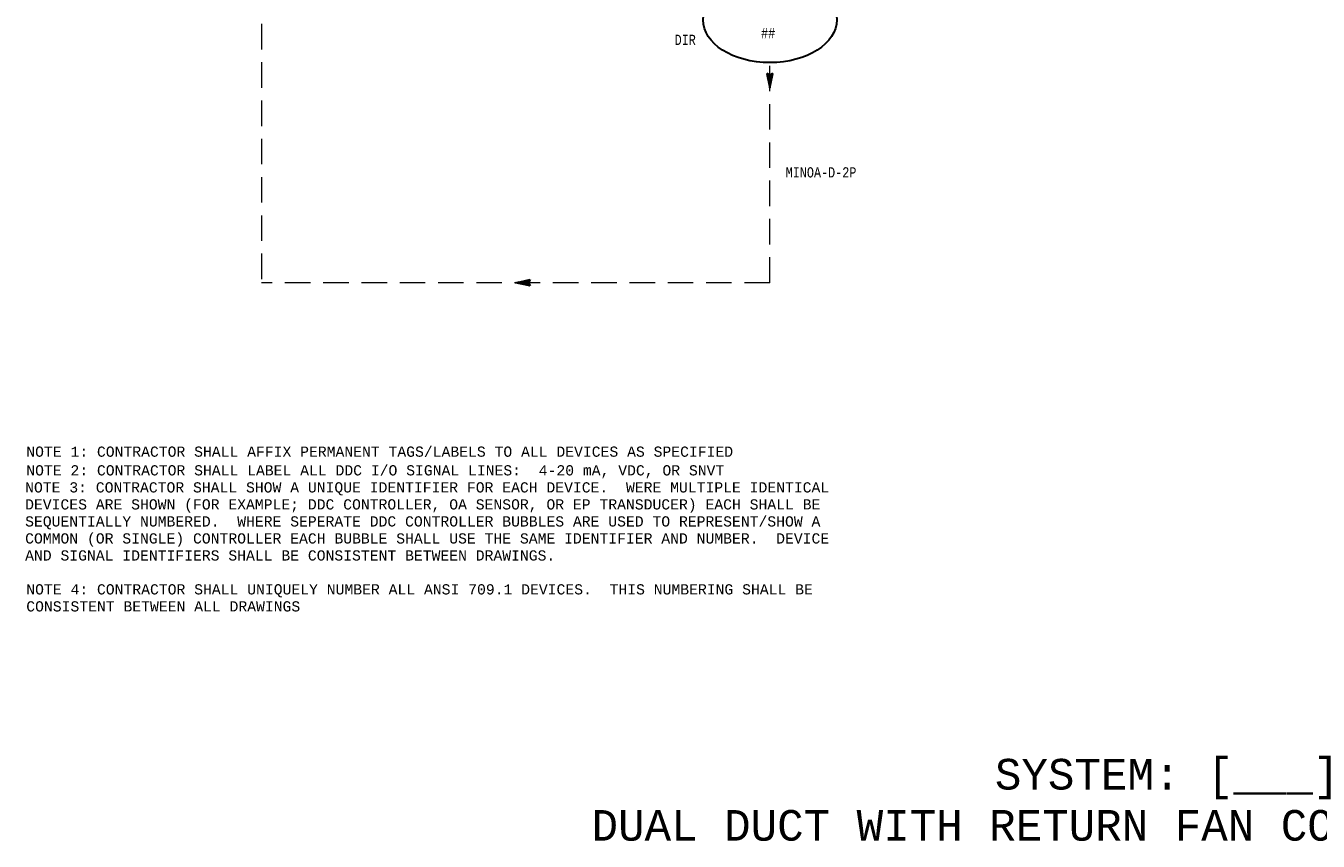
# Model space of a CAD drawing. Header units: inches. Extents: x 2.2 to 32.1, y 0.4 to 19.1.
# Tile 1 of 4: x 4.2 to 16.9, y 0.7 to 8.7. Entities that reach past the tile are written whole.
import ezdxf
from ezdxf.enums import TextEntityAlignment as Align

# ---------------------------------------------------------------- set-up
doc = ezdxf.new("R2010")
doc.units = ezdxf.units.IN
doc.header["$MEASUREMENT"] = 0
doc.linetypes.add('HIDDEN', pattern=[0.375, 0.25, -0.125])
for name, color, linetype, lineweight in [('M-ANNO-NOTE', 2, 'Continuous', 30), ('M-ANNO-SYMB', 6, 'Continuous', 30), ('M-ANNO-TEXT', 2, 'Continuous', 30), ('M-DIAG-GRPH', 6, 'Continuous', 13)]:
    doc.layers.add(name, color=color, linetype=linetype, lineweight=lineweight)
doc.styles.add('CONTROLTXT', font='monotxt.shx')

msp = doc.modelspace()

# ---------------------------------------------------------------- linework, layer by layer
at = {"layer": 'M-ANNO-SYMB', "linetype": 'Continuous'}
for p, q in [((11.485, 8.265), (11.515, 8.125)), ((11.515, 8.25), (11.485, 8.265)), ((11.534, 8.215), (11.485, 8.264)), ((11.489, 8.263), (11.486, 8.26)), ((11.496, 8.26), (11.488, 8.252)), ((11.533, 8.206), (11.488, 8.251)), ((11.503, 8.256), (11.49, 8.243)), ((11.531, 8.198), (11.491, 8.237)), ((11.51, 8.253), (11.492, 8.234)), ((11.521, 8.253), (11.494, 8.225)), ((11.543, 8.264), (11.496, 8.217)), ((11.543, 8.253), (11.497, 8.208)), ((11.54, 8.24), (11.499, 8.199)), ((11.536, 8.224), (11.505, 8.255)), ((11.515, 8.125), (11.545, 8.265)), ((11.545, 8.265), (11.515, 8.25)), ((11.538, 8.233), (11.519, 8.252)), ((11.54, 8.241), (11.526, 8.255)), ((11.542, 8.25), (11.533, 8.259)), ((11.544, 8.259), (11.54, 8.263)), ((11.529, 8.189), (11.494, 8.224)), ((11.527, 8.18), (11.497, 8.21)), ((11.525, 8.171), (11.5, 8.197)), ((11.537, 8.226), (11.501, 8.191)), ((11.534, 8.213), (11.503, 8.182)), ((11.523, 8.163), (11.503, 8.183)), ((11.531, 8.199), (11.505, 8.173)), ((11.521, 8.154), (11.506, 8.17)), ((11.528, 8.186), (11.507, 8.164)), ((11.525, 8.172), (11.509, 8.156)), ((11.52, 8.145), (11.509, 8.156)), ((11.522, 8.159), (11.511, 8.147)), ((11.518, 8.136), (11.511, 8.143)), ((11.52, 8.145), (11.512, 8.138)), ((11.517, 8.132), (11.514, 8.129)), ((11.516, 8.128), (11.514, 8.129)), ((9.027, 6.217), (9.167, 6.247)), ((9.167, 6.187), (9.027, 6.217)), ((9.029, 6.218), (9.031, 6.216)), ((9.033, 6.219), (9.031, 6.216)), ((9.038, 6.22), (9.044, 6.213)), ((9.047, 6.221), (9.04, 6.214)), ((9.047, 6.221), (9.058, 6.21)), ((9.06, 6.224), (9.049, 6.212)), ((9.056, 6.223), (9.071, 6.208)), ((9.074, 6.227), (9.057, 6.211)), ((9.064, 6.225), (9.085, 6.205)), ((9.087, 6.23), (9.066, 6.209)), ((9.073, 6.227), (9.098, 6.202)), ((9.101, 6.233), (9.075, 6.207)), ((9.082, 6.229), (9.112, 6.199)), ((9.114, 6.236), (9.083, 6.205)), ((9.09, 6.231), (9.125, 6.196)), ((9.128, 6.239), (9.092, 6.203)), ((9.099, 6.233), (9.139, 6.193)), ((9.141, 6.242), (9.101, 6.201)), ((9.108, 6.234), (9.152, 6.19)), ((9.155, 6.245), (9.11, 6.199)), ((9.117, 6.236), (9.166, 6.187)), ((9.165, 6.244), (9.118, 6.197)), ((9.125, 6.238), (9.157, 6.207)), ((9.155, 6.223), (9.127, 6.196)), ((9.134, 6.24), (9.154, 6.221)), ((9.154, 6.212), (9.136, 6.194)), ((9.143, 6.242), (9.157, 6.228)), ((9.158, 6.205), (9.145, 6.192)), ((9.167, 6.247), (9.152, 6.217)), ((9.152, 6.244), (9.161, 6.235)), ((9.152, 6.217), (9.167, 6.187)), ((9.16, 6.246), (9.164, 6.242)), ((9.161, 6.198), (9.153, 6.19)), ((9.165, 6.191), (9.162, 6.188))]:
    msp.add_line(p, q, dxfattribs=at)
at = {"layer": 'M-ANNO-SYMB'}
msp.add_ellipse((11.516, 8.791), major_axis=(0.655, 0), ratio=0.638644, dxfattribs=at)
at = {"layer": 'M-DIAG-GRPH', "color": 6, "linetype": 'HIDDEN'}
for p, q in [((6.537, 9.877), (6.537, 6.217)), ((11.516, 6.217), (11.516, 8.373)), ((11.516, 6.217), (6.537, 6.217))]:
    msp.add_line(p, q, dxfattribs=at)

# ---------------------------------------------------------------- texts
at = {"layer": 'M-ANNO-NOTE', "style": 'CONTROLTXT'}
for s, p in [('NOTE 1: CONTRACTOR SHALL AFFIX PERMANENT TAGS/LABELS TO ALL DEVICES AS SPECIFIED', (4.232, 4.512)), ('NOTE 2: CONTRACTOR SHALL LABEL ALL DDC I/O SIGNAL LINES:  4-20 mA, VDC, OR SNVT', (4.232, 4.329))]:
    msp.add_text(s, height=0.1, dxfattribs=at).set_placement(p)
at = {"layer": 'M-ANNO-NOTE', "attachment_point": 1, "style": 'CONTROLTXT'}
for s, insert, char_height, width in [('NOTE 3: CONTRACTOR SHALL SHOW A UNIQUE IDENTIFIER FOR EACH DEVICE.  WERE MULTIPLE IDENTICAL DEVICES ARE SHOWN (FOR EXAMPLE; DDC CONTROLLER, OA SENSOR, OR EP TRANSDUCER) EACH SHALL BE SEQUENTIALLY NUMBERED.  WHERE SEPERATE DDC CONTROLLER BUBBLES ARE USED TO REPRESENT/SHOW A COMMON (OR SINGLE) CONTROLLER EACH BUBBLE SHALL USE THE SAME IDENTIFIER AND NUMBER.  DEVICE AND SIGNAL IDENTIFIERS SHALL BE CONSISTENT BETWEEN DRAWINGS.', (4.221, 4.262), 0.1, 8.1729), ('NOTE 4: CONTRACTOR SHALL UNIQUELY NUMBER ALL ANSI 709.1 DEVICES.  THIS NUMBERING SHALL BE CONSISTENT BETWEEN ALL DRAWINGS', (4.232, 3.263), 0.100026, 7.87938)]:
    msp.add_mtext(s, dxfattribs=dict(at, insert=insert, char_height=char_height, width=width))
at = {"layer": 'M-ANNO-TEXT', "linetype": 'Continuous', "style": 'CONTROLTXT', "width": 0.8}
msp.add_text('DIR', height=0.1, dxfattribs=at).set_placement((10.583, 8.546))
for s, p in [('##', (11.499, 8.612)), ('MINOA-D-2P', (12.017, 7.248))]:
    msp.add_text(s, height=0.1, dxfattribs=at).set_placement(p, align=Align.CENTER)
at = {"layer": 'M-ANNO-TEXT', "style": 'CONTROLTXT'}
msp.add_text('SYSTEM: [___] ', height=0.3, dxfattribs=at).set_placement((15.538, 1.252), align=Align.CENTER)
at = {"layer": 'M-ANNO-TEXT', "linetype": 'Continuous', "style": 'CONTROLTXT'}
msp.add_text('DUAL DUCT WITH RETURN FAN CONTROL SCHEMATIC', height=0.3, dxfattribs=at).set_placement((15.352, 0.751), align=Align.CENTER)

doc.saveas('drawing.dxf')
